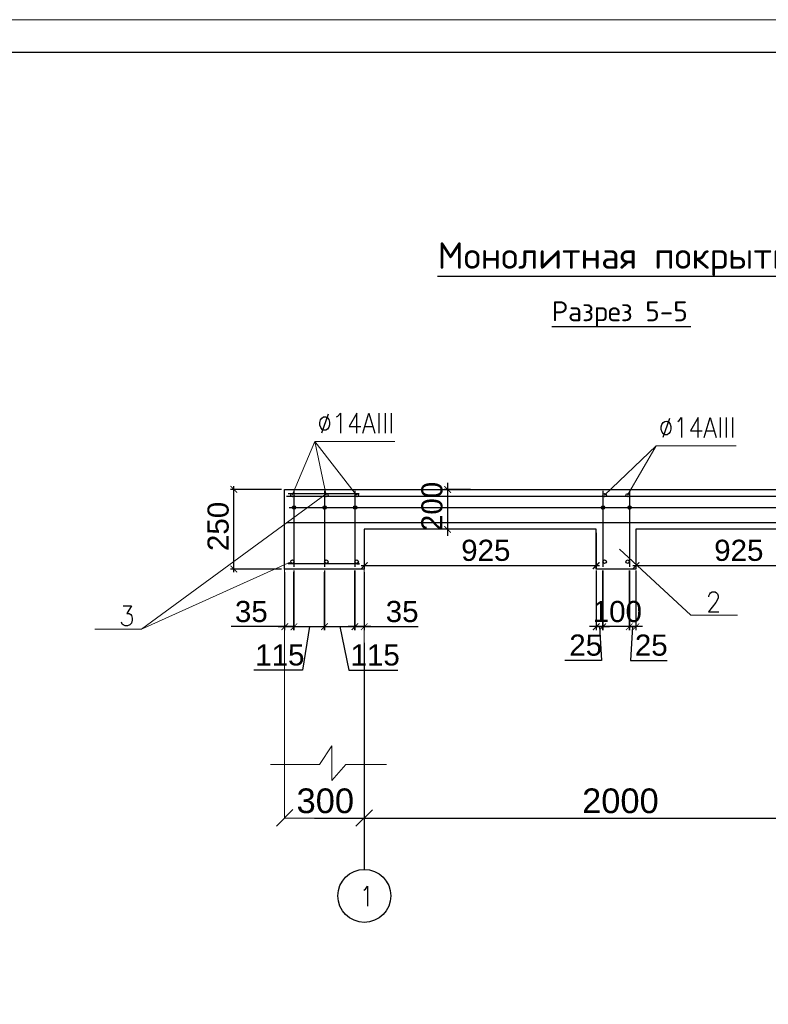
# Model space of a CAD drawing. Header units: millimetres. Extents: x -2765404 to 11272, y -239948 to 1313256.
# Tile 36 of 85: x -100539 to -89240, y -162271 to -147424. Entities that reach past the tile are written whole.
import ezdxf

# ---------------------------------------------------------------- set-up
doc = ezdxf.new("R2010")
doc.units = ezdxf.units.MM
doc.layers.add('PDF _.', color=7, linetype='Continuous', true_color=0x259400)
for name, color, linetype in [('PDF _0', 7, 'Continuous'), ('PDF _SHTAMP', 7, 'Continuous'), ('PDF _размер', 7, 'Continuous'), ('PDF _размеры', 1, 'Continuous'), ('PDF _Текст', 7, 'Continuous'), ('PDF _ЭМ', 7, 'Continuous')]:
    doc.layers.add(name, color=color, linetype=linetype)
doc.styles.add('PDF Arial', font='arial.ttf')
doc.styles.add('PDF ISOCPEUR', font='isocpeur.ttf')

msp = doc.modelspace()

# ---------------------------------------------------------------- linework, layer by layer
at = {"layer": 'PDF _.', "color": 7, "lineweight": 0}
for points in [[(-96400.8, -154800.8), (-96415.1, -154800.8), (-96400.8, -154800.8)], [(-96400.8, -154757.8), (-96410.3, -154757.8), (-96400.8, -154757.8)], [(-95937, -154800.8), (-95956.2, -154800.8), (-95937, -154800.8)], [(-95937, -154757.8), (-95951.4, -154757.8), (-95937, -154757.8)], [(-95937, -154805.6), (-95946.6, -154805.6), (-95937, -154805.6)], [(-95937, -154753), (-95941.8, -154753), (-95937, -154753)], [(-95478.1, -154800.8), (-95497.2, -154800.8), (-95478.1, -154800.8)], [(-95478.1, -154757.8), (-95492.4, -154757.8), (-95478.1, -154757.8)], [(-95478.1, -154805.6), (-95487.6, -154805.6), (-95478.1, -154805.6)], [(-95478.1, -154753), (-95482.9, -154753), (-95478.1, -154753)], [(-95478.1, -154805.6), (-95482.9, -154805.6), (-95478.1, -154805.6)], [(-91737, -154800.8), (-91756.2, -154800.8), (-91737, -154800.8)], [(-91737, -154757.8), (-91751.4, -154757.8), (-91737, -154757.8)], [(-91737, -154805.6), (-91746.6, -154805.6), (-91737, -154805.6)], [(-91737, -154753), (-91741.8, -154753), (-91737, -154753)], [(-91335.4, -154800.8), (-91354.6, -154800.8), (-91335.4, -154800.8)], [(-91335.4, -154757.8), (-91349.8, -154757.8), (-91335.4, -154757.8)], [(-91335.4, -154805.6), (-91345, -154805.6), (-91335.4, -154805.6)], [(-91335.4, -154753), (-91340.2, -154753), (-91335.4, -154753)]]:
    msp.add_lwpolyline(points, dxfattribs=at)
for points in [[(-96400.8, -154753), (-96400.8, -154753), (-96400.8, -154753)], [(-96400.8, -154753), (-96400.8, -154753), (-96400.8, -154753)], [(-96400.8, -154805.6), (-96400.8, -154805.6), (-96400.8, -154805.6)]]:
    msp.add_lwpolyline(points, close=True, dxfattribs=at)
at = {"layer": 'PDF _.', "color": 7, "transparency": 33554559}
for points in [[(-96419.9, -154767.4), (-96400.8, -154772.1), (-96424.7, -154772.1)], [(-96400.8, -154772.1), (-96424.7, -154772.1), (-96400.8, -154776.9)], [(-96424.7, -154772.1), (-96400.8, -154776.9), (-96424.7, -154776.9)], [(-96400.8, -154776.9), (-96424.7, -154776.9), (-96400.8, -154781.7)], [(-96424.7, -154776.9), (-96400.8, -154781.7), (-96424.7, -154781.7)], [(-96424.7, -154781.7), (-96400.8, -154781.7), (-96400.8, -154781.7)], [(-96400.8, -154781.7), (-96400.8, -154781.7), (-96424.7, -154781.7)], [(-96400.8, -154781.7), (-96424.7, -154781.7), (-96400.8, -154786.5)], [(-96424.7, -154781.7), (-96400.8, -154786.5), (-96424.7, -154786.5)], [(-96400.8, -154786.5), (-96424.7, -154786.5), (-96400.8, -154791.3)], [(-96424.7, -154786.5), (-96400.8, -154791.3), (-96419.9, -154791.3)], [(-96415.1, -154757.8), (-96400.8, -154762.6), (-96419.9, -154762.6)], [(-96400.8, -154762.6), (-96419.9, -154762.6), (-96400.8, -154767.4)], [(-96419.9, -154762.6), (-96400.8, -154767.4), (-96419.9, -154767.4)], [(-96400.8, -154767.4), (-96419.9, -154767.4), (-96400.8, -154772.1)], [(-96400.8, -154791.3), (-96419.9, -154791.3), (-96400.8, -154796)], [(-96419.9, -154791.3), (-96400.8, -154796), (-96419.9, -154796)], [(-96400.8, -154796), (-96419.9, -154796), (-96400.8, -154800.8)], [(-96419.9, -154796), (-96400.8, -154800.8), (-96415.1, -154800.8)], [(-96410.3, -154757.8), (-96400.8, -154757.8), (-96415.1, -154757.8)], [(-96400.8, -154757.8), (-96415.1, -154757.8), (-96400.8, -154762.6)], [(-96415.1, -154800.8), (-96400.8, -154800.8), (-96410.3, -154800.8)], [(-96405.6, -154753), (-96400.8, -154757.8), (-96410.3, -154757.8)], [(-96400.8, -154800.8), (-96410.3, -154800.8), (-96400.8, -154805.6)], [(-96410.3, -154800.8), (-96400.8, -154805.6), (-96405.6, -154805.6)], [(-96400.8, -154753), (-96405.6, -154753), (-96405.6, -154753)], [(-96400.8, -154753), (-96405.6, -154753), (-96400.8, -154757.8)], [(-96405.6, -154805.6), (-96400.8, -154805.6), (-96400.8, -154805.6)], [(-96400.8, -154805.6), (-96400.8, -154805.6), (-96405.6, -154805.6)], [(-96400.8, -154753), (-96396, -154753), (-96396, -154753)], [(-96391.2, -154753), (-96391.2, -154753), (-96400.8, -154753)], [(-96391.2, -154753), (-96400.8, -154753), (-96396, -154753)], [(-96391.2, -154753), (-96400.8, -154753), (-96386.4, -154757.8)], [(-96400.8, -154753), (-96386.4, -154757.8), (-96400.8, -154757.8)], [(-96381.7, -154757.8), (-96381.7, -154757.8), (-96400.8, -154757.8)], [(-96381.7, -154757.8), (-96400.8, -154757.8), (-96386.4, -154757.8)], [(-96381.7, -154757.8), (-96400.8, -154757.8), (-96376.9, -154762.6)], [(-96400.8, -154757.8), (-96376.9, -154762.6), (-96400.8, -154762.6)], [(-96376.9, -154762.6), (-96400.8, -154762.6), (-96376.9, -154767.4)], [(-96400.8, -154762.6), (-96376.9, -154767.4), (-96400.8, -154767.4)], [(-96376.9, -154767.4), (-96400.8, -154767.4), (-96372.1, -154772.1)], [(-96400.8, -154767.4), (-96372.1, -154772.1), (-96400.8, -154772.1)], [(-96372.1, -154772.1), (-96400.8, -154772.1), (-96372.1, -154776.9)], [(-96400.8, -154772.1), (-96372.1, -154776.9), (-96400.8, -154776.9)], [(-96372.1, -154776.9), (-96400.8, -154776.9), (-96372.1, -154781.7)], [(-96400.8, -154776.9), (-96372.1, -154781.7), (-96400.8, -154781.7)], [(-96400.8, -154781.7), (-96372.1, -154781.7), (-96372.1, -154781.7)], [(-96372.1, -154781.7), (-96372.1, -154781.7), (-96400.8, -154781.7)], [(-96372.1, -154781.7), (-96400.8, -154781.7), (-96372.1, -154786.5)], [(-96400.8, -154781.7), (-96372.1, -154786.5), (-96400.8, -154786.5)], [(-96372.1, -154786.5), (-96400.8, -154786.5), (-96376.9, -154791.3)], [(-96400.8, -154786.5), (-96376.9, -154791.3), (-96400.8, -154791.3)], [(-96376.9, -154791.3), (-96400.8, -154791.3), (-96376.9, -154796)], [(-96400.8, -154791.3), (-96376.9, -154796), (-96400.8, -154796)], [(-96376.9, -154796), (-96400.8, -154796), (-96381.7, -154800.8)], [(-96400.8, -154796), (-96381.7, -154800.8), (-96400.8, -154800.8)], [(-96386.4, -154800.8), (-96386.4, -154800.8), (-96400.8, -154800.8)], [(-96386.4, -154800.8), (-96400.8, -154800.8), (-96381.7, -154800.8)], [(-96386.4, -154800.8), (-96400.8, -154800.8), (-96391.2, -154805.6)], [(-96400.8, -154800.8), (-96391.2, -154805.6), (-96400.8, -154805.6)], [(-96400.8, -154805.6), (-96396, -154805.6), (-96396, -154805.6)], [(-96396, -154805.6), (-96396, -154805.6), (-96400.8, -154805.6)], [(-96396, -154805.6), (-96400.8, -154805.6), (-96391.2, -154805.6)], [(-95960.9, -154772.1), (-95937, -154776.9), (-95965.7, -154776.9)], [(-95937, -154776.9), (-95965.7, -154776.9), (-95937, -154781.7)], [(-95965.7, -154776.9), (-95937, -154781.7), (-95965.7, -154781.7)], [(-95965.7, -154781.7), (-95937, -154781.7), (-95937, -154781.7)], [(-95937, -154781.7), (-95937, -154781.7), (-95965.7, -154781.7)], [(-95937, -154781.7), (-95965.7, -154781.7), (-95937, -154786.5)], [(-95965.7, -154781.7), (-95937, -154786.5), (-95960.9, -154786.5)], [(-95956.2, -154762.6), (-95937, -154767.4), (-95960.9, -154767.4)], [(-95937, -154767.4), (-95960.9, -154767.4), (-95937, -154772.1)], [(-95960.9, -154767.4), (-95937, -154772.1), (-95960.9, -154772.1)], [(-95937, -154772.1), (-95960.9, -154772.1), (-95937, -154776.9)], [(-95937, -154786.5), (-95960.9, -154786.5), (-95937, -154791.3)], [(-95960.9, -154786.5), (-95937, -154791.3), (-95960.9, -154791.3)], [(-95937, -154791.3), (-95960.9, -154791.3), (-95937, -154796)], [(-95960.9, -154791.3), (-95937, -154796), (-95956.2, -154796)], [(-95951.4, -154757.8), (-95937, -154757.8), (-95956.2, -154757.8)], [(-95937, -154757.8), (-95956.2, -154757.8), (-95937, -154762.6)], [(-95956.2, -154757.8), (-95937, -154762.6), (-95956.2, -154762.6)], [(-95937, -154762.6), (-95956.2, -154762.6), (-95937, -154767.4)], [(-95937, -154796), (-95956.2, -154796), (-95937, -154800.8)], [(-95956.2, -154796), (-95937, -154800.8), (-95956.2, -154800.8)], [(-95956.2, -154800.8), (-95937, -154800.8), (-95951.4, -154800.8)], [(-95946.6, -154753), (-95937, -154757.8), (-95951.4, -154757.8)], [(-95937, -154800.8), (-95951.4, -154800.8), (-95937, -154805.6)], [(-95951.4, -154800.8), (-95937, -154805.6), (-95946.6, -154805.6)], [(-95941.8, -154753), (-95937, -154753), (-95946.6, -154753)], [(-95937, -154753), (-95946.6, -154753), (-95937, -154757.8)], [(-95946.6, -154805.6), (-95937, -154805.6), (-95941.8, -154805.6)], [(-95937, -154753), (-95941.8, -154753), (-95941.8, -154753)], [(-95941.8, -154805.6), (-95937, -154805.6), (-95937, -154805.6)], [(-95937, -154753), (-95932.3, -154753), (-95932.3, -154753)], [(-95927.5, -154753), (-95927.5, -154753), (-95937, -154753)], [(-95927.5, -154753), (-95937, -154753), (-95932.3, -154753)], [(-95927.5, -154753), (-95937, -154753), (-95927.5, -154757.8)], [(-95937, -154753), (-95927.5, -154757.8), (-95937, -154757.8)], [(-95922.7, -154757.8), (-95922.7, -154757.8), (-95937, -154757.8)], [(-95922.7, -154757.8), (-95937, -154757.8), (-95927.5, -154757.8)], [(-95922.7, -154757.8), (-95937, -154757.8), (-95917.9, -154762.6)], [(-95937, -154757.8), (-95917.9, -154762.6), (-95937, -154762.6)], [(-95917.9, -154762.6), (-95937, -154762.6), (-95917.9, -154767.4)], [(-95937, -154762.6), (-95917.9, -154767.4), (-95937, -154767.4)], [(-95917.9, -154767.4), (-95937, -154767.4), (-95913.1, -154772.1)], [(-95937, -154767.4), (-95913.1, -154772.1), (-95937, -154772.1)], [(-95913.1, -154772.1), (-95937, -154772.1), (-95913.1, -154776.9)], [(-95937, -154772.1), (-95913.1, -154776.9), (-95937, -154776.9)], [(-95913.1, -154776.9), (-95937, -154776.9), (-95913.1, -154781.7)], [(-95937, -154776.9), (-95913.1, -154781.7), (-95937, -154781.7)], [(-95937, -154781.7), (-95913.1, -154781.7), (-95913.1, -154781.7)], [(-95913.1, -154781.7), (-95913.1, -154781.7), (-95937, -154781.7)], [(-95913.1, -154781.7), (-95937, -154781.7), (-95913.1, -154786.5)], [(-95937, -154781.7), (-95913.1, -154786.5), (-95937, -154786.5)], [(-95913.1, -154786.5), (-95937, -154786.5), (-95917.9, -154791.3)], [(-95937, -154786.5), (-95917.9, -154791.3), (-95937, -154791.3)], [(-95917.9, -154791.3), (-95937, -154791.3), (-95917.9, -154796)], [(-95937, -154791.3), (-95917.9, -154796), (-95937, -154796)], [(-95917.9, -154796), (-95937, -154796), (-95922.7, -154800.8)], [(-95937, -154796), (-95922.7, -154800.8), (-95937, -154800.8)], [(-95927.5, -154800.8), (-95927.5, -154800.8), (-95937, -154800.8)], [(-95927.5, -154800.8), (-95937, -154800.8), (-95922.7, -154800.8)], [(-95927.5, -154800.8), (-95937, -154800.8), (-95927.5, -154805.6)], [(-95937, -154800.8), (-95927.5, -154805.6), (-95937, -154805.6)], [(-95932.3, -154805.6), (-95932.3, -154805.6), (-95937, -154805.6)], [(-95932.3, -154805.6), (-95937, -154805.6), (-95927.5, -154805.6)], [(-95937, -154805.6), (-95932.3, -154805.6), (-95932.3, -154805.6)], [(-95497.2, -154762.6), (-95478.1, -154767.4), (-95502, -154767.4)], [(-95478.1, -154767.4), (-95502, -154767.4), (-95478.1, -154772.1)], [(-95502, -154767.4), (-95478.1, -154772.1), (-95502, -154772.1)], [(-95478.1, -154772.1), (-95502, -154772.1), (-95478.1, -154776.9)], [(-95502, -154772.1), (-95478.1, -154776.9), (-95502, -154776.9)], [(-95478.1, -154776.9), (-95502, -154776.9), (-95478.1, -154781.7)], [(-95502, -154776.9), (-95478.1, -154781.7), (-95502, -154781.7)], [(-95502, -154781.7), (-95478.1, -154781.7), (-95478.1, -154781.7)], [(-95478.1, -154781.7), (-95478.1, -154781.7), (-95502, -154781.7)], [(-95478.1, -154781.7), (-95502, -154781.7), (-95478.1, -154786.5)], [(-95502, -154781.7), (-95478.1, -154786.5), (-95502, -154786.5)], [(-95478.1, -154786.5), (-95502, -154786.5), (-95478.1, -154791.3)], [(-95502, -154786.5), (-95478.1, -154791.3), (-95502, -154791.3)], [(-95478.1, -154791.3), (-95502, -154791.3), (-95478.1, -154796)], [(-95502, -154791.3), (-95478.1, -154796), (-95497.2, -154796)], [(-95492.4, -154757.8), (-95478.1, -154757.8), (-95497.2, -154757.8)], [(-95478.1, -154757.8), (-95497.2, -154757.8), (-95478.1, -154762.6)], [(-95497.2, -154757.8), (-95478.1, -154762.6), (-95497.2, -154762.6)], [(-95478.1, -154762.6), (-95497.2, -154762.6), (-95478.1, -154767.4)], [(-95478.1, -154796), (-95497.2, -154796), (-95478.1, -154800.8)], [(-95497.2, -154796), (-95478.1, -154800.8), (-95497.2, -154800.8)], [(-95497.2, -154800.8), (-95478.1, -154800.8), (-95492.4, -154800.8)], [(-95487.6, -154753), (-95478.1, -154757.8), (-95492.4, -154757.8)], [(-95478.1, -154800.8), (-95492.4, -154800.8), (-95478.1, -154805.6)], [(-95492.4, -154800.8), (-95478.1, -154805.6), (-95487.6, -154805.6)], [(-95482.9, -154753), (-95478.1, -154753), (-95487.6, -154753)], [(-95478.1, -154753), (-95487.6, -154753), (-95478.1, -154757.8)], [(-95487.6, -154805.6), (-95478.1, -154805.6), (-95482.9, -154805.6)], [(-95478.1, -154753), (-95482.9, -154753), (-95482.9, -154753)], [(-95478.1, -154753), (-95473.3, -154753), (-95473.3, -154753)], [(-95468.5, -154753), (-95468.5, -154753), (-95478.1, -154753)], [(-95468.5, -154753), (-95478.1, -154753), (-95473.3, -154753)], [(-95468.5, -154753), (-95478.1, -154753), (-95463.7, -154757.8)], [(-95478.1, -154753), (-95463.7, -154757.8), (-95478.1, -154757.8)], [(-95478.1, -154757.8), (-95463.7, -154757.8), (-95463.7, -154757.8)], [(-95463.7, -154757.8), (-95463.7, -154757.8), (-95478.1, -154757.8)], [(-95463.7, -154757.8), (-95478.1, -154757.8), (-95459, -154762.6)], [(-95478.1, -154757.8), (-95459, -154762.6), (-95478.1, -154762.6)], [(-95459, -154762.6), (-95478.1, -154762.6), (-95454.2, -154767.4)], [(-95478.1, -154762.6), (-95454.2, -154767.4), (-95478.1, -154767.4)], [(-95454.2, -154767.4), (-95478.1, -154767.4), (-95454.2, -154772.1)], [(-95478.1, -154767.4), (-95454.2, -154772.1), (-95478.1, -154772.1)], [(-95454.2, -154772.1), (-95478.1, -154772.1), (-95454.2, -154776.9)], [(-95478.1, -154772.1), (-95454.2, -154776.9), (-95478.1, -154776.9)], [(-95454.2, -154776.9), (-95478.1, -154776.9), (-95454.2, -154781.7)], [(-95478.1, -154776.9), (-95454.2, -154781.7), (-95478.1, -154781.7)], [(-95478.1, -154781.7), (-95454.2, -154781.7), (-95454.2, -154781.7)], [(-95454.2, -154781.7), (-95454.2, -154781.7), (-95478.1, -154781.7)], [(-95454.2, -154781.7), (-95478.1, -154781.7), (-95454.2, -154786.5)], [(-95478.1, -154781.7), (-95454.2, -154786.5), (-95478.1, -154786.5)], [(-95454.2, -154786.5), (-95478.1, -154786.5), (-95454.2, -154791.3)], [(-95478.1, -154786.5), (-95454.2, -154791.3), (-95478.1, -154791.3)], [(-95454.2, -154791.3), (-95478.1, -154791.3), (-95459, -154796)], [(-95478.1, -154791.3), (-95459, -154796), (-95478.1, -154796)], [(-95459, -154796), (-95478.1, -154796), (-95463.7, -154800.8)], [(-95478.1, -154796), (-95463.7, -154800.8), (-95478.1, -154800.8)], [(-95478.1, -154800.8), (-95463.7, -154800.8), (-95463.7, -154800.8)], [(-95463.7, -154800.8), (-95463.7, -154800.8), (-95478.1, -154800.8)], [(-95463.7, -154800.8), (-95478.1, -154800.8), (-95468.5, -154805.6)], [(-95478.1, -154800.8), (-95468.5, -154805.6), (-95478.1, -154805.6)], [(-95478.1, -154805.6), (-95473.3, -154805.6), (-95473.3, -154805.6)], [(-95473.3, -154805.6), (-95473.3, -154805.6), (-95478.1, -154805.6)], [(-95473.3, -154805.6), (-95478.1, -154805.6), (-95468.5, -154805.6)], [(-91756.2, -154762.6), (-91737, -154767.4), (-91760.9, -154767.4)], [(-91737, -154767.4), (-91760.9, -154767.4), (-91737, -154772.1)], [(-91760.9, -154767.4), (-91737, -154772.1), (-91760.9, -154772.1)], [(-91737, -154772.1), (-91760.9, -154772.1), (-91737, -154776.9)], [(-91760.9, -154772.1), (-91737, -154776.9), (-91760.9, -154776.9)], [(-91737, -154776.9), (-91760.9, -154776.9), (-91737, -154781.7)], [(-91760.9, -154776.9), (-91737, -154781.7), (-91760.9, -154781.7)], [(-91760.9, -154781.7), (-91737, -154781.7), (-91737, -154781.7)], [(-91737, -154781.7), (-91737, -154781.7), (-91760.9, -154781.7)], [(-91737, -154781.7), (-91760.9, -154781.7), (-91737, -154786.5)], [(-91760.9, -154781.7), (-91737, -154786.5), (-91760.9, -154786.5)], [(-91737, -154786.5), (-91760.9, -154786.5), (-91737, -154791.3)], [(-91760.9, -154786.5), (-91737, -154791.3), (-91760.9, -154791.3)], [(-91737, -154791.3), (-91760.9, -154791.3), (-91737, -154796)], [(-91760.9, -154791.3), (-91737, -154796), (-91756.2, -154796)], [(-91751.4, -154757.8), (-91737, -154757.8), (-91756.2, -154757.8)], [(-91737, -154757.8), (-91756.2, -154757.8), (-91737, -154762.6)], [(-91756.2, -154757.8), (-91737, -154762.6), (-91756.2, -154762.6)], [(-91737, -154762.6), (-91756.2, -154762.6), (-91737, -154767.4)], [(-91737, -154796), (-91756.2, -154796), (-91737, -154800.8)], [(-91756.2, -154796), (-91737, -154800.8), (-91756.2, -154800.8)], [(-91756.2, -154800.8), (-91737, -154800.8), (-91751.4, -154800.8)], [(-91746.6, -154753), (-91737, -154757.8), (-91751.4, -154757.8)], [(-91737, -154800.8), (-91751.4, -154800.8), (-91737, -154805.6)], [(-91751.4, -154800.8), (-91737, -154805.6), (-91746.6, -154805.6)], [(-91741.8, -154753), (-91737, -154753), (-91746.6, -154753)], [(-91737, -154753), (-91746.6, -154753), (-91737, -154757.8)], [(-91746.6, -154805.6), (-91737, -154805.6), (-91741.8, -154805.6)], [(-91737, -154753), (-91741.8, -154753), (-91741.8, -154753)], [(-91741.8, -154805.6), (-91737, -154805.6), (-91737, -154805.6)], [(-91737, -154753), (-91732.3, -154753), (-91732.3, -154753)], [(-91727.5, -154753), (-91727.5, -154753), (-91737, -154753)], [(-91727.5, -154753), (-91737, -154753), (-91732.3, -154753)], [(-91727.5, -154753), (-91737, -154753), (-91722.7, -154757.8)], [(-91737, -154753), (-91722.7, -154757.8), (-91737, -154757.8)], [(-91737, -154757.8), (-91722.7, -154757.8), (-91722.7, -154757.8)], [(-91722.7, -154757.8), (-91722.7, -154757.8), (-91737, -154757.8)], [(-91722.7, -154757.8), (-91737, -154757.8), (-91717.9, -154762.6)], [(-91737, -154757.8), (-91717.9, -154762.6), (-91737, -154762.6)], [(-91717.9, -154762.6), (-91737, -154762.6), (-91713.1, -154767.4)], [(-91737, -154762.6), (-91713.1, -154767.4), (-91737, -154767.4)], [(-91713.1, -154767.4), (-91737, -154767.4), (-91713.1, -154772.1)], [(-91737, -154767.4), (-91713.1, -154772.1), (-91737, -154772.1)], [(-91713.1, -154772.1), (-91737, -154772.1), (-91713.1, -154776.9)], [(-91737, -154772.1), (-91713.1, -154776.9), (-91737, -154776.9)], [(-91713.1, -154776.9), (-91737, -154776.9), (-91713.1, -154781.7)], [(-91737, -154776.9), (-91713.1, -154781.7), (-91737, -154781.7)], [(-91737, -154781.7), (-91713.1, -154781.7), (-91713.1, -154781.7)], [(-91713.1, -154781.7), (-91713.1, -154781.7), (-91737, -154781.7)], [(-91713.1, -154781.7), (-91737, -154781.7), (-91713.1, -154786.5)], [(-91737, -154781.7), (-91713.1, -154786.5), (-91737, -154786.5)], [(-91713.1, -154786.5), (-91737, -154786.5), (-91713.1, -154791.3)], [(-91737, -154786.5), (-91713.1, -154791.3), (-91737, -154791.3)], [(-91713.1, -154791.3), (-91737, -154791.3), (-91717.9, -154796)], [(-91737, -154791.3), (-91717.9, -154796), (-91737, -154796)], [(-91717.9, -154796), (-91737, -154796), (-91722.7, -154800.8)], [(-91737, -154796), (-91722.7, -154800.8), (-91737, -154800.8)], [(-91737, -154800.8), (-91722.7, -154800.8), (-91722.7, -154800.8)], [(-91722.7, -154800.8), (-91722.7, -154800.8), (-91737, -154800.8)], [(-91722.7, -154800.8), (-91737, -154800.8), (-91727.5, -154805.6)], [(-91737, -154800.8), (-91727.5, -154805.6), (-91737, -154805.6)], [(-91732.3, -154805.6), (-91732.3, -154805.6), (-91737, -154805.6)], [(-91732.3, -154805.6), (-91737, -154805.6), (-91727.5, -154805.6)], [(-91737, -154805.6), (-91732.3, -154805.6), (-91732.3, -154805.6)], [(-91359.4, -154772.1), (-91335.4, -154776.9), (-91364.1, -154776.9)], [(-91335.4, -154776.9), (-91364.1, -154776.9), (-91335.4, -154781.7)], [(-91364.1, -154776.9), (-91335.4, -154781.7), (-91364.1, -154781.7)], [(-91364.1, -154781.7), (-91335.4, -154781.7), (-91335.4, -154781.7)], [(-91335.4, -154781.7), (-91335.4, -154781.7), (-91364.1, -154781.7)], [(-91335.4, -154781.7), (-91364.1, -154781.7), (-91335.4, -154786.5)], [(-91364.1, -154781.7), (-91335.4, -154786.5), (-91359.4, -154786.5)], [(-91354.6, -154757.8), (-91335.4, -154762.6), (-91359.4, -154762.6)], [(-91335.4, -154762.6), (-91359.4, -154762.6), (-91335.4, -154767.4)], [(-91359.4, -154762.6), (-91335.4, -154767.4), (-91359.4, -154767.4)], [(-91335.4, -154767.4), (-91359.4, -154767.4), (-91335.4, -154772.1)], [(-91359.4, -154767.4), (-91335.4, -154772.1), (-91359.4, -154772.1)], [(-91335.4, -154772.1), (-91359.4, -154772.1), (-91335.4, -154776.9)], [(-91335.4, -154786.5), (-91359.4, -154786.5), (-91335.4, -154791.3)], [(-91359.4, -154786.5), (-91335.4, -154791.3), (-91359.4, -154791.3)], [(-91335.4, -154791.3), (-91359.4, -154791.3), (-91335.4, -154796)], [(-91359.4, -154791.3), (-91335.4, -154796), (-91359.4, -154796)], [(-91335.4, -154796), (-91359.4, -154796), (-91335.4, -154800.8)], [(-91359.4, -154796), (-91335.4, -154800.8), (-91354.6, -154800.8)], [(-91349.8, -154757.8), (-91335.4, -154757.8), (-91354.6, -154757.8)], [(-91335.4, -154757.8), (-91354.6, -154757.8), (-91335.4, -154762.6)], [(-91354.6, -154800.8), (-91335.4, -154800.8), (-91349.8, -154800.8)], [(-91345, -154753), (-91335.4, -154757.8), (-91349.8, -154757.8)], [(-91335.4, -154800.8), (-91349.8, -154800.8), (-91335.4, -154805.6)], [(-91349.8, -154800.8), (-91335.4, -154805.6), (-91345, -154805.6)], [(-91340.2, -154753), (-91335.4, -154753), (-91345, -154753)], [(-91335.4, -154753), (-91345, -154753), (-91335.4, -154757.8)], [(-91345, -154805.6), (-91335.4, -154805.6), (-91340.2, -154805.6)], [(-91335.4, -154753), (-91340.2, -154753), (-91340.2, -154753)], [(-91340.2, -154805.6), (-91335.4, -154805.6), (-91335.4, -154805.6)], [(-91335.4, -154753), (-91330.7, -154753), (-91330.7, -154753)], [(-91335.4, -154753), (-91330.7, -154753), (-91330.7, -154753)], [(-91330.7, -154753), (-91330.7, -154753), (-91335.4, -154753)], [(-91330.7, -154753), (-91335.4, -154753), (-91325.9, -154757.8)], [(-91335.4, -154753), (-91325.9, -154757.8), (-91335.4, -154757.8)], [(-91321.1, -154757.8), (-91321.1, -154757.8), (-91335.4, -154757.8)], [(-91321.1, -154757.8), (-91335.4, -154757.8), (-91325.9, -154757.8)], [(-91321.1, -154757.8), (-91335.4, -154757.8), (-91316.3, -154762.6)], [(-91335.4, -154757.8), (-91316.3, -154762.6), (-91335.4, -154762.6)], [(-91316.3, -154762.6), (-91335.4, -154762.6), (-91316.3, -154767.4)], [(-91335.4, -154762.6), (-91316.3, -154767.4), (-91335.4, -154767.4)], [(-91316.3, -154767.4), (-91335.4, -154767.4), (-91311.5, -154772.1)], [(-91335.4, -154767.4), (-91311.5, -154772.1), (-91335.4, -154772.1)], [(-91311.5, -154772.1), (-91335.4, -154772.1), (-91311.5, -154776.9)], [(-91335.4, -154772.1), (-91311.5, -154776.9), (-91335.4, -154776.9)], [(-91311.5, -154776.9), (-91335.4, -154776.9), (-91311.5, -154781.7)], [(-91335.4, -154776.9), (-91311.5, -154781.7), (-91335.4, -154781.7)], [(-91335.4, -154781.7), (-91311.5, -154781.7), (-91311.5, -154781.7)], [(-91311.5, -154781.7), (-91311.5, -154781.7), (-91335.4, -154781.7)], [(-91311.5, -154781.7), (-91335.4, -154781.7), (-91311.5, -154786.5)], [(-91335.4, -154781.7), (-91311.5, -154786.5), (-91335.4, -154786.5)], [(-91311.5, -154786.5), (-91335.4, -154786.5), (-91316.3, -154791.3)], [(-91335.4, -154786.5), (-91316.3, -154791.3), (-91335.4, -154791.3)], [(-91316.3, -154791.3), (-91335.4, -154791.3), (-91316.3, -154796)], [(-91335.4, -154791.3), (-91316.3, -154796), (-91335.4, -154796)], [(-91316.3, -154796), (-91335.4, -154796), (-91321.1, -154800.8)], [(-91335.4, -154796), (-91321.1, -154800.8), (-91335.4, -154800.8)], [(-91325.9, -154800.8), (-91325.9, -154800.8), (-91335.4, -154800.8)], [(-91325.9, -154800.8), (-91335.4, -154800.8), (-91321.1, -154800.8)], [(-91325.9, -154800.8), (-91335.4, -154800.8), (-91330.7, -154805.6)], [(-91335.4, -154800.8), (-91330.7, -154805.6), (-91335.4, -154805.6)], [(-91335.4, -154805.6), (-91330.7, -154805.6), (-91330.7, -154805.6)], [(-91330.7, -154805.6), (-91330.7, -154805.6), (-91335.4, -154805.6)], [(-91335.4, -154805.6), (-91330.7, -154805.6), (-91330.7, -154805.6)]]:
    msp.add_solid(points, dxfattribs=at)
at = {"layer": 'PDF _0', "lineweight": 25}
for points in [[(-94230.3, -151291.7), (-88631.9, -151291.7)], [(-92509.2, -152051.8), (-91036.6, -152051.8), (-90410.3, -152051.8)], [(-94082.1, -154408.8), (-94082.1, -154509.2), (-94082.1, -155106.8), (-94082.1, -155207.2)], [(-96587.2, -154509.2), (-97357, -154509.2)], [(-97304.4, -155757), (-97304.4, -154456.6)], [(-96400.8, -154528.3), (-96400.8, -155675.7)], [(-95937, -154528.3), (-95937, -155675.7)], [(-95478.1, -154528.3), (-95478.1, -155675.7)], [(-93733.1, -154509.2), (-94129.9, -154509.2)], [(-91737, -154528.3), (-91737, -155675.7)], [(-91335.4, -154528.3), (-91335.4, -155675.7)], [(-95454.2, -154571.3), (-95415.9, -154571.3), (-96486.8, -154571.3)], [(-96472.5, -154781.7), (-84883.7, -154781.7)], [(-93733.1, -155106.8), (-94129.9, -155106.8)], [(-95339.4, -155159.4), (-95339.4, -155704.4)], [(-91837.4, -155159.4), (-91837.4, -155704.4)], [(-91239.8, -155159.4), (-91239.8, -155704.4)], [(-96587.2, -155709.2), (-97357, -155709.2)], [(-95449.4, -155627.9), (-95411.1, -155627.9), (-96486.8, -155627.9)], [(-96400.8, -155728.3), (-96400.8, -156627.1), (-96400.8, -155757)], [(-95937, -155728.3), (-95937, -156627.1), (-95937, -155757)], [(-95387.2, -155656.6), (-91787.4, -155656.6)], [(-91837.4, -155728.3), (-91837.4, -156627.1)], [(-91284.4, -155656.6), (-87690, -155656.6)], [(-91239.8, -155728.3), (-91239.8, -156627.1)], [(-96539.4, -155757), (-96539.4, -156627.1)], [(-95339.4, -155757), (-95339.4, -156627.1)], [(-96639.8, -156574.5), (-96539.4, -156574.5), (-97347.4, -156574.5)], [(-96166.5, -156574.5), (-96271.7, -157234.3), (-97003.2, -157234.3)], [(-96400.8, -156574.5), (-96539.4, -156574.5), (-96400.8, -156574.5)], [(-96448.6, -156574.5), (-95889.2, -156574.5)], [(-96400.8, -156574.5), (-96300.4, -156574.5)], [(-95989.6, -156574.5), (-95430.3, -156574.5)], [(-95707.6, -156574.5), (-95568.9, -157234.3), (-94832.7, -157234.3)], [(-95478.1, -156574.5), (-95578.5, -156574.5)], [(-95478.1, -156574.5), (-95339.4, -156574.5), (-95478.1, -156574.5)], [(-95239, -156574.5), (-95339.4, -156574.5), (-94526.7, -156574.5)], [(-91789.6, -156574.5), (-91756.2, -157086.1), (-92310.7, -157086.1)], [(-91139.4, -156574.5), (-91239.8, -156574.5), (-91335.4, -156574.5), (-91737, -156574.5), (-91837.4, -156574.5), (-91937.8, -156574.5)], [(-91737, -156574.5), (-91837.4, -156574.5), (-91737, -156574.5)], [(-91737, -156574.5), (-91636.6, -156574.5)], [(-91335.4, -156574.5), (-91435.8, -156574.5)], [(-91335.4, -156574.5), (-91239.8, -156574.5), (-91335.4, -156574.5)], [(-91287.6, -156574.5), (-91321.1, -157086.1), (-90766.5, -157086.1)], [(-96090, -159462.2), (-86987.2, -159462.2)]]:
    msp.add_lwpolyline(points, dxfattribs=at)
at = {"layer": 'PDF _0', "color": 1, "lineweight": 25}
msp.add_lwpolyline([(-87737.8, -155709.2), (-87737.8, -155106.8), (-89788.8, -155106.8), (-89788.8, -155106.8), (-90386.4, -155106.8), (-90386.4, -155106.8), (-91239.8, -155106.8), (-91239.8, -155709.2), (-91837.4, -155709.2), (-91837.4, -155106.8), (-95339.4, -155106.8), (-95339.4, -155709.2), (-96539.4, -155709.2), (-96539.4, -155106.8), (-96539.4, -154509.2), (-86537.8, -154509.2), (-86537.8, -155709.2)], dxfattribs=at)
at = {"layer": 'PDF _0', "lineweight": 30}
for points in [[(-96510.7, -154609.6), (-86580.9, -154609.6)], [(-96510.7, -155006.4), (-86580.9, -155006.4)]]:
    msp.add_lwpolyline(points, dxfattribs=at)
at = {"layer": 'PDF _0', "lineweight": 25}
for points in [[(-95478.1, -156627.1), (-95478.1, -155728.3)], [(-91737, -156627.1), (-91737, -155728.3)], [(-91335.4, -156627.1), (-91335.4, -155728.3)]]:
    msp.add_lwpolyline(points, close=True, dxfattribs=at)
at = {"layer": 'PDF _0', "lineweight": 20}
for points in [[(-96539.4, -158486.9), (-96539.4, -159467), (-96539.4, -159462.2), (-95334.7, -159462.2)], [(-95339.4, -158486.9), (-95339.4, -159467), (-95339.4, -159462.2)]]:
    msp.add_lwpolyline(points, dxfattribs=at)
at = {"layer": 'PDF _0', "lineweight": 30}
for centre in [(-96422.3, -154592.9), (-95910.7, -154592.9), (-95451.8, -154592.9), (-91710.7, -154592.9), (-91361.7, -154592.9), (-96398.4, -154779.3), (-95934.7, -154779.3), (-95475.7, -154779.3), (-91734.7, -154779.3), (-91333.1, -154779.3), (-96422.3, -155596.8), (-95910.7, -155596.8), (-95451.8, -155596.8), (-91710.7, -155596.8), (-91361.7, -155596.8)]:
    msp.add_circle(centre, 26.3, dxfattribs=at)
at = {"layer": 'PDF _0', "transparency": 33554559}
for points in [[(-97251.8, -154552.2), (-97361.7, -154461.4), (-97352.2, -154451.8)], [(-97261.3, -154561.8), (-97251.8, -154552.2), (-97361.7, -154461.4)], [(-94125.1, -154451.8), (-94134.7, -154461.4), (-94024.7, -154552.2)], [(-94134.7, -154461.4), (-94024.7, -154552.2), (-94034.3, -154561.8)], [(-94024.7, -155154.6), (-94134.7, -155063.8), (-94125.1, -155054.2)], [(-94034.3, -155164.2), (-94024.7, -155154.6), (-94134.7, -155063.8)], [(-97352.2, -155651.8), (-97361.7, -155661.4), (-97251.8, -155752.2)], [(-97361.7, -155661.4), (-97251.8, -155752.2), (-97261.3, -155761.8)], [(-95291.6, -155599.2), (-95382.5, -155714), (-95392, -155699.6)], [(-95282.1, -155613.6), (-95291.6, -155599.2), (-95382.5, -155714)], [(-91894.8, -155699.6), (-91880.5, -155714), (-91794.4, -155599.2)], [(-91880.5, -155714), (-91794.4, -155599.2), (-91780.1, -155613.6)], [(-91192, -155599.2), (-91282.9, -155714), (-91292.4, -155699.6)], [(-91182.5, -155613.6), (-91192, -155599.2), (-91282.9, -155714)], [(-96592, -156622.3), (-96582.5, -156631.9), (-96491.6, -156521.9)], [(-96582.5, -156631.9), (-96491.6, -156521.9), (-96482.1, -156531.5)], [(-96353, -156521.9), (-96443.8, -156631.9), (-96453.4, -156622.3)], [(-96353, -156521.9), (-96443.8, -156631.9), (-96453.4, -156622.3)], [(-96343.4, -156531.5), (-96353, -156521.9), (-96443.8, -156631.9)], [(-96343.4, -156531.5), (-96353, -156521.9), (-96443.8, -156631.9)], [(-95994.4, -156622.3), (-95984.8, -156631.9), (-95894, -156521.9)], [(-95894, -156521.9), (-95984.8, -156631.9), (-95994.4, -156622.3)], [(-95984.8, -156631.9), (-95894, -156521.9), (-95884.5, -156531.5)], [(-95884.5, -156531.5), (-95894, -156521.9), (-95984.8, -156631.9)], [(-95535.4, -156622.3), (-95521.1, -156631.9), (-95435, -156521.9)], [(-95535.4, -156622.3), (-95521.1, -156631.9), (-95435, -156521.9)], [(-95521.1, -156631.9), (-95435, -156521.9), (-95425.5, -156531.5)], [(-95521.1, -156631.9), (-95435, -156521.9), (-95425.5, -156531.5)], [(-95291.6, -156521.9), (-95382.5, -156631.9), (-95392, -156622.3)], [(-95282.1, -156531.5), (-95291.6, -156521.9), (-95382.5, -156631.9)], [(-91894.8, -156622.3), (-91880.5, -156631.9), (-91794.4, -156521.9)], [(-91880.5, -156631.9), (-91794.4, -156521.9), (-91780.1, -156531.5)], [(-91694, -156521.9), (-91780.1, -156631.9), (-91794.4, -156622.3)], [(-91794.4, -156622.3), (-91780.1, -156631.9), (-91694, -156521.9)], [(-91684.5, -156531.5), (-91694, -156521.9), (-91780.1, -156631.9)], [(-91780.1, -156631.9), (-91694, -156521.9), (-91684.5, -156531.5)], [(-91292.4, -156521.9), (-91383.3, -156631.9), (-91392.8, -156622.3)], [(-91392.8, -156622.3), (-91383.3, -156631.9), (-91292.4, -156521.9)], [(-91282.9, -156531.5), (-91292.4, -156521.9), (-91383.3, -156631.9)], [(-91383.3, -156631.9), (-91292.4, -156521.9), (-91282.9, -156531.5)], [(-91192, -156521.9), (-91282.9, -156631.9), (-91292.4, -156622.3)], [(-91182.5, -156531.5), (-91192, -156521.9), (-91282.9, -156631.9)]]:
    msp.add_solid(points, dxfattribs=at)
at = {"layer": 'PDF _SHTAMP', "lineweight": 25}
for points in [[(-95755.4, -153414.4), (-95736.2, -153400), (-95698, -153357), (-95698, -153658.2)], [(-95449.4, -153658.2), (-95449.4, -153357), (-95564.1, -153557.8), (-95392, -153557.8)], [(-95358.6, -153658.2), (-95267.7, -153357), (-95176.9, -153658.2)], [(-95119.5, -153357), (-95119.5, -153658.2)], [(-95023.9, -153357), (-95023.9, -153658.2)], [(-94933.1, -153357), (-94933.1, -153658.2)], [(-95884.5, -153371.3), (-95984.8, -153658.2)], [(-90733.1, -153438.3), (-90833.5, -153725.1)], [(-90604, -153481.3), (-90584.8, -153467), (-90551.4, -153423.9), (-90551.4, -153725.1)], [(-90298, -153725.1), (-90298, -153423.9), (-90412.7, -153624.7), (-90240.6, -153624.7)], [(-90207.2, -153725.1), (-90116.3, -153423.9), (-90025.5, -153725.1)], [(-89968.1, -153423.9), (-89968.1, -153725.1)], [(-89877.3, -153423.9), (-89877.3, -153725.1)], [(-89781.7, -153423.9), (-89781.7, -153725.1)], [(-95325.1, -153557.8), (-95210.3, -153557.8)], [(-90173.7, -153624.7), (-90059, -153624.7)], [(-90135.4, -156125.1), (-90135.4, -156110.8), (-90121.1, -156082.1), (-90111.5, -156067.8), (-90087.6, -156053.4), (-90039.8, -156053.4), (-90020.7, -156067.8), (-90006.4, -156082.1), (-89996.8, -156110.8), (-89996.8, -156139.5), (-90006.4, -156168.2), (-90030.3, -156211.2), (-90145, -156354.6), (-89987.2, -156354.6)], [(-98977.7, -156263.8), (-98853.4, -156263.8), (-98920.3, -156378.5), (-98886.8, -156378.5), (-98862.9, -156392.9), (-98853.4, -156407.2), (-98839, -156450.2), (-98839, -156478.9), (-98853.4, -156521.9), (-98877.3, -156550.6), (-98910.7, -156565), (-98944.2, -156565), (-98977.7, -156550.6), (-98992, -156536.3), (-99001.6, -156507.6)], [(-95339.4, -156818.4), (-95339.4, -160241.5)], [(-95344.2, -160547.4), (-95320.3, -160533.1), (-95286.8, -160490.1), (-95286.8, -160791.3)]]:
    msp.add_lwpolyline(points, dxfattribs=at)
msp.add_circle((-95337, -160635.9), 399.2, dxfattribs=at)
for centre, start_param, end_param in [((-95934.7, -153514.5), 0.2255762, 6.5087615), ((-90783.3, -153581.5), 0.2255756, 6.5087609)]:
    msp.add_ellipse(centre, major_axis=(0, 102.8), ratio=0.7279523, start_param=start_param, end_param=end_param, dxfattribs=at)
at = {"layer": 'PDF _размер', "lineweight": 18}
for points in [[(-95913.1, -154595.2), (-96085.2, -153782.5), (-96424.7, -154595.2)], [(-94875.7, -153782.5), (-96085.2, -153782.5), (-95454.2, -154595.2)], [(-91713.1, -154595.2), (-90933.9, -153849.4)], [(-89724.3, -153849.4), (-90933.9, -153849.4), (-91364.1, -154595.2)], [(-98700.4, -156612.8), (-95913.1, -154571.3)], [(-96539.4, -155709.2), (-96539.4, -158654.2)], [(-95339.4, -155709.2), (-95339.4, -158654.2)], [(-96754.6, -158654.2), (-96013.5, -158654.2), (-95827.1, -158372.1), (-95827.1, -158898), (-95616.7, -158654.2), (-95000, -158654.2)]]:
    msp.add_lwpolyline(points, dxfattribs=at)
at = {"layer": 'PDF _размер', "lineweight": 20}
for points in [[(-96415.1, -159335.5), (-96663.7, -159584.1)], [(-95215.1, -159337.9), (-95463.7, -159586.5)]]:
    msp.add_lwpolyline(points, dxfattribs=at)
at = {"layer": 'PDF _размеры', "color": 7, "lineweight": 18}
for points in [[(-91488.4, -155408), (-90408, -156402.4), (-91488.4, -155408), (-90408, -156402.4), (-89705.2, -156402.4), (-89705.2, -156402.4)], [(-96448.6, -155599.2), (-98700.4, -156612.8), (-96448.6, -155599.2), (-98700.4, -156612.8), (-99403.2, -156612.8)]]:
    msp.add_lwpolyline(points, dxfattribs=at)
at = {"layer": 'PDF _ЭМ', "lineweight": 20}
msp.add_lwpolyline([(-121538.6, -177118), (-121538.6, -147423.9), (-79543.4, -147423.9), (-79543.4, -177118), (-121538.6, -177118), (-121538.6, -147423.9)], dxfattribs=at)
at = {"layer": 'PDF _ЭМ', "lineweight": 30}
msp.add_lwpolyline([(-119540.2, -168120.3), (-120740.2, -168120.3), (-120740.2, -176620.7), (-119540.2, -176620.7), (-80040.6, -176620.7), (-80040.6, -147921.1), (-119540.2, -147921.1), (-119540.2, -176620.7)], dxfattribs=at)

# ---------------------------------------------------------------- texts
at = {"layer": 'PDF _Текст', "attachment_point": 7}
for s, insert, char_height, style in [('Монолитная покрытия', (-94230.3, -151289.2), 399.981, 'PDF ISOCPEUR'), ('Разрез 5-5', (-92509.2, -152052.4), 299.99, 'PDF ISOCPEUR'), ('925', (-93875.3, -155589), 318.92, 'PDF Arial'), ('925', (-90056.7, -155589), 318.92, 'PDF Arial'), ('35', (-97290, -156511.7), 318.92, 'PDF Arial'), ('35', (-95014.3, -156511.7), 318.92, 'PDF Arial'), ('100', (-91890, -156511.7), 318.92, 'PDF Arial'), ('25', (-92243.8, -157018.5), 318.92, 'PDF Arial'), ('25', (-91254.2, -157018.5), 318.92, 'PDF Arial'), ('115', (-96984.1, -157166.7), 318.92, 'PDF Arial'), ('115', (-95545, -157166.7), 318.92, 'PDF Arial'), ('300', (-96359.6, -159393.3), 372.08, 'PDF Arial'), ('2000', (-92050.2, -159393.3), 372.08, 'PDF Arial')]:
    msp.add_mtext(s, dxfattribs=dict(at, insert=insert, char_height=char_height, style=style))
at = {"layer": 'PDF _Текст', "char_height": 318.92, "attachment_point": 7, "rotation": 90, "style": 'PDF Arial'}
for s, insert in [('200', (-94153.4, -155135.5)), ('250', (-97380.5, -155436.7))]:
    msp.add_mtext(s, dxfattribs=dict(at, insert=insert))

doc.saveas('drawing.dxf')
